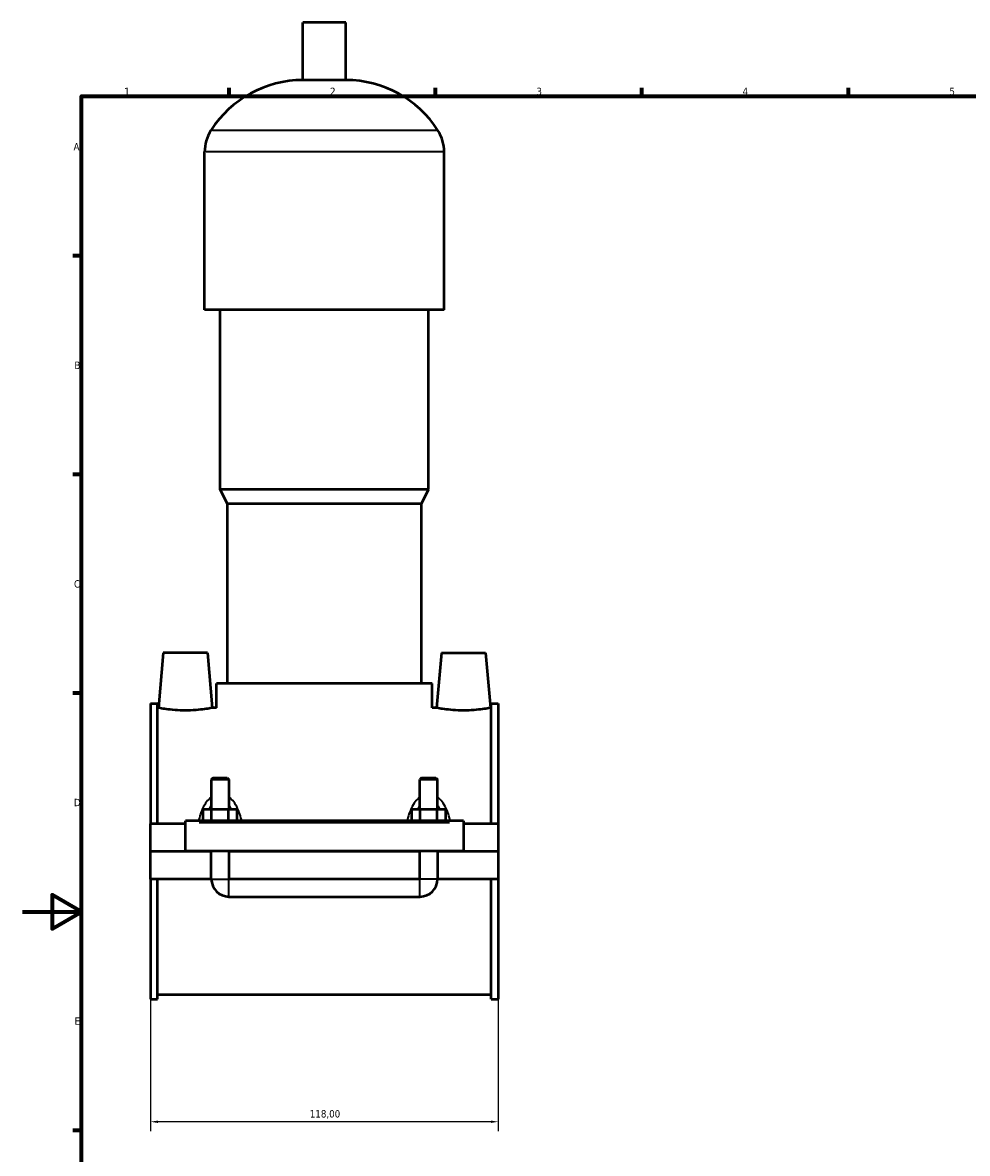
# Model space of a CAD drawing. Header units: millimetres. Extents: x 0 to 971, y -206 to 1211.
# Tile 2 of 8: x 0 to 321, y 215 to 599. Entities that reach past the tile are written whole.
import ezdxf

# ---------------------------------------------------------------- set-up
doc = ezdxf.new("R2010")
doc.units = ezdxf.units.MM
for name, color, linetype, lineweight in [('Border (ISO)', 7, 'Continuous', 70), ('Dimension (ISO)', 7, 'Continuous', 25), ('Visible (ISO)', 7, 'Continuous', 50), ('Visible Narrow (ISO)', 7, 'Continuous', 35)]:
    doc.layers.add(name, color=color, linetype=linetype, lineweight=lineweight)
doc.styles.add('Note Text (ISO)', font='tahoma.ttf')
doc.dimstyles.new('Default (ISO)', dxfattribs={"dimtxt": 2.5, "dimasz": 2.5, "dimexe": 3.175, "dimexo": 0, "dimgap": 0.762, "dimtad": 1, "dimrnd": 1e-08, "dimzin": 0, "dimtxsty": 'Note Text (ISO)', "dimcen": 0.09, "dimdle": 10, "dimclrd": 256, "dimclre": 256, "dimclrt": 232, "dimazin": 0, "dimtfac": 1.40208, "dimtmove": 0, "dimatfit": 3, "dimfxl": 1, "dimtolj": 1, "dimtzin": 0, "dimlwd": -1, "dimlwe": -1, "dimarcsym": 0})

# ---------------------------------------------------------------- blocks, each defined once
blk = doc.blocks.new('Borders Default Border')
at = {"layer": 'Border (ISO)'}
for p, q in [((70.08, 574), (70.08, 576.9)), ((140.17, 574), (140.17, 576.9)), ((210.25, 574), (210.25, 576.9)), ((280.33, 574), (280.33, 576.9)), ((20, 519.75), (17.1, 519.75)), ((20, 445.5), (17.1, 445.5)), ((20, 371.25), (17.1, 371.25)), ((20, 222.75), (17.1, 222.75))]:
    blk.add_line(p, q, dxfattribs=at)
at = {"layer": 'Border (ISO)', "flags": 128}
for points in [[(20, 20), (20, 574), (821, 574), (821, 20), (20, 20)], [(0, 297), (20, 297), (10, 302.77), (10, 291.23), (20, 297)]]:
    blk.add_lwpolyline(points, dxfattribs=at)
at = {"layer": 'Border (ISO)', "color": 232, "true_color": 0xca0064, "char_height": 2.5, "attachment_point": 7, "style": 'Note Text (ISO)'}
for s, insert in [('1', (34.48, 574.4)), ('2', (104.37, 574.4)), ('3', (174.43, 574.35)), ('4', (244.42, 574.4)), ('5', (314.64, 574.35)), ('A', (17.29, 555.62)), ('B', (17.59, 481.37)), ('C', (17.43, 407.08)), ('D', (17.43, 332.88)), ('E', (17.64, 258.63))]:
    blk.add_mtext(s, dxfattribs=dict(at, insert=insert))
blk = doc.blocks.new('*D13')
at = {"layer": 'Defpoints', "color": 0, "transparency": 16777216}
for p in [(43.46, 267.3), (161.46, 267.3), (43.46, 225.7)]:
    blk.add_point(p, dxfattribs=at)
at = {"layer": 'Dimension (ISO)', "transparency": 16777216}
for p, q in [((43.46, 267.3), (43.46, 222.52)), ((161.46, 267.3), (161.46, 222.52)), ((158.96, 225.7), (45.96, 225.7))]:
    blk.add_line(p, q, dxfattribs=at)
for points in [[(45.96, 226.11), (45.96, 225.28), (43.46, 225.7)], [(158.96, 226.11), (158.96, 225.28), (161.46, 225.7)]]:
    blk.add_solid(points, dxfattribs=at)
at = {"layer": 'Dimension (ISO)', "color": 232, "true_color": 0xca0064, "transparency": 16777216, "insert": (97.5, 229.64), "char_height": 2.5, "attachment_point": 1, "style": 'Note Text (ISO)'}
blk.add_mtext('\\A1;118,00', dxfattribs=at)

msp = doc.modelspace()

# ---------------------------------------------------------------- linework, layer by layer
at = {"layer": 'Visible (ISO)'}
for p, q in [((109.7785, 599.0131), (95.1385, 599.0131)), ((95.1385, 579.4931), (95.1385, 599.0131)), ((109.7785, 579.4931), (109.7785, 599.0131)), ((109.7785, 579.4931), (95.1385, 579.4931)), ((61.7919, 501.4131), (61.7919, 555.0931)), ((143.1252, 501.4131), (143.1252, 555.0931)), ((143.1252, 501.4131), (61.7919, 501.4131)), ((67.0785, 440.4131), (67.0785, 501.4131)), ((137.8385, 440.4131), (137.8385, 501.4131)), ((137.8385, 440.4131), (67.0785, 440.4131)), ((69.5185, 435.5331), (67.0785, 440.4131)), ((135.3985, 435.5331), (137.8385, 440.4131)), ((135.3985, 435.5331), (69.5185, 435.5331)), ((69.5185, 374.5331), (69.5185, 435.5331)), ((135.3985, 374.5331), (135.3985, 435.5331)), ((47.7585, 385.0131), (46.1181, 366.2631)), ((62.7585, 385.0131), (47.7585, 385.0131)), ((62.7585, 385.0131), (64.399, 366.2631)), ((142.1585, 385.0131), (140.5181, 366.2631)), ((142.1585, 385.0131), (157.1585, 385.0131)), ((157.1585, 385.0131), (158.799, 366.2631)), ((139.0585, 374.5331), (65.8585, 374.5331)), ((65.8585, 366.2631), (65.8585, 374.5331)), ((139.0585, 366.2631), (139.0585, 374.5331)), ((43.4585, 367.7256), (43.4585, 326.8881)), ((43.4585, 367.7256), (45.8185, 367.7256)), ((45.8185, 326.8881), (45.8185, 367.7256)), ((46.1181, 366.2631), (45.8185, 366.2631)), ((65.8585, 366.2631), (64.399, 366.2631)), ((140.5181, 366.2631), (139.0585, 366.2631)), ((159.0985, 366.2631), (158.799, 366.2631)), ((159.0985, 326.8881), (159.0985, 367.7256)), ((159.0985, 367.7256), (161.4585, 367.7256)), ((161.4585, 367.7256), (161.4585, 326.8881)), ((64.6585, 342.5631), (64.0585, 341.9631)), ((70.0585, 341.9631), (64.0585, 341.9631)), ((64.0585, 341.9631), (64.0585, 331.8881)), ((64.6585, 342.5631), (69.4585, 342.5631)), ((69.4585, 342.5631), (70.0585, 341.9631)), ((70.0585, 341.9631), (70.0585, 331.8881)), ((135.4585, 342.5631), (134.8585, 341.9631)), ((140.8585, 341.9631), (134.8585, 341.9631)), ((134.8585, 331.8881), (134.8585, 341.9631)), ((135.4585, 342.5631), (140.2585, 342.5631)), ((140.2585, 342.5631), (140.8585, 341.9631)), ((140.8585, 331.8881), (140.8585, 341.9631)), ((61.285, 327.8881), (61.285, 331.8881)), ((61.285, 331.8881), (64.1718, 331.8881)), ((64.1718, 327.8881), (64.1718, 331.8881)), ((64.1718, 331.8881), (69.9453, 331.8881)), ((69.9453, 327.8881), (69.9453, 331.8881)), ((69.9453, 331.8881), (72.832, 331.8881)), ((72.832, 327.8881), (72.832, 331.8881)), ((132.085, 327.8881), (132.085, 331.8881)), ((132.085, 331.8881), (134.9718, 331.8881)), ((134.9718, 327.8881), (134.9718, 331.8881)), ((134.9718, 331.8881), (140.7453, 331.8881)), ((140.7453, 327.8881), (140.7453, 331.8881)), ((140.7453, 331.8881), (143.632, 331.8881)), ((143.632, 327.8881), (143.632, 331.8881)), ((55.2585, 326.8881), (43.4585, 326.8881)), ((43.4585, 317.5631), (43.4585, 326.8881)), ((55.2585, 327.3881), (55.2585, 327.8881)), ((149.6585, 327.8881), (55.2585, 327.8881)), ((55.2585, 317.5631), (55.2585, 327.3881)), ((149.6585, 327.8881), (149.6585, 327.3881)), ((149.6585, 327.3881), (149.6585, 317.5631)), ((161.4585, 326.8881), (149.6585, 326.8881)), ((161.4585, 326.8881), (161.4585, 317.5631)), ((43.4585, 317.5631), (55.2585, 317.5631)), ((43.4585, 308.1381), (43.4585, 317.4631)), ((64.0585, 317.4631), (43.4585, 317.4631)), ((149.6585, 317.5631), (55.2585, 317.5631)), ((64.0585, 317.5631), (64.0585, 317.4631)), ((64.0585, 308.1381), (64.0585, 317.4631)), ((70.0585, 317.5631), (70.0585, 317.4631)), ((134.8585, 317.4631), (70.0585, 317.4631)), ((70.0585, 317.4631), (70.0585, 308.1381)), ((134.8585, 317.4631), (134.8585, 317.5631)), ((134.8585, 308.1381), (134.8585, 317.4631)), ((140.8585, 317.4631), (140.8585, 317.5631)), ((161.4585, 317.4631), (140.8585, 317.4631)), ((140.8585, 317.4631), (140.8585, 308.1381)), ((149.6585, 317.5631), (161.4585, 317.5631)), ((161.4585, 317.4631), (161.4585, 308.1381)), ((64.0585, 308.1381), (43.4585, 308.1381)), ((43.4585, 308.1381), (43.4585, 267.3006)), ((45.8185, 267.3006), (45.8185, 308.1381)), ((134.8585, 308.1381), (70.0585, 308.1381)), ((161.4585, 308.1381), (140.8585, 308.1381)), ((159.0985, 267.3006), (159.0985, 308.1381)), ((161.4585, 308.1381), (161.4585, 267.3006)), ((70.0585, 302.1381), (134.8585, 302.1381)), ((43.4585, 267.3006), (45.8185, 267.3006)), ((159.0985, 268.7631), (45.8185, 268.7631)), ((159.0985, 267.3006), (161.4585, 267.3006))]:
    msp.add_line(p, q, dxfattribs=at)
for centre, radius, start, end in [((95.1385, 542.447), 37.0461, 90, 147.387579), ((109.7785, 542.447), 37.0461, 32.612421, 90), ((75.3738, 555.0931), 13.5819, 147.387579, 180), ((129.5433, 555.0931), 13.5819, 0, 32.612421), ((70.0585, 308.1381), 6, 180, 270), ((134.8585, 308.1381), 6, 270, 0)]:
    msp.add_arc(centre, radius, start, end, dxfattribs=at)
for points, knots in [([(55.2585, 365.3838), (54.1018, 365.3838), (52.8712, 365.4309), (50.6143, 365.599), (49.5877, 365.7174), (47.972, 365.9378), (47.2733, 366.0542), (46.3463, 366.218), (46.1181, 366.2631), (46.1181, 366.2631)], [2.77328074, 2.77328074, 2.77328074, 2.77328074, 3.12028906, 3.12028906, 3.46729739, 3.46729739, 3.81360925, 3.81360925, 4.15992111, 4.15992111, 4.15992111, 4.15992111]), ([(64.399, 366.2631), (64.399, 366.2631), (64.1708, 366.218), (63.2438, 366.0542), (62.5451, 365.9378), (60.9294, 365.7174), (59.9028, 365.599), (57.6458, 365.4309), (56.4152, 365.3838), (55.2585, 365.3838)], [6.93320186, 6.93320186, 6.93320186, 6.93320186, 7.27951372, 7.27951372, 7.62582558, 7.62582558, 7.9728339, 7.9728339, 8.31984223, 8.31984223, 8.31984223, 8.31984223]), ([(149.6585, 365.3838), (148.5018, 365.3838), (147.2712, 365.4309), (145.0143, 365.599), (143.9877, 365.7174), (142.372, 365.9378), (141.6733, 366.0542), (140.7463, 366.218), (140.5181, 366.2631), (140.5181, 366.2631)], [0, 0, 0, 0, 0.34700832, 0.34700832, 0.69401664, 0.69401664, 1.04032851, 1.04032851, 1.38664037, 1.38664037, 1.38664037, 1.38664037]), ([(158.799, 366.2631), (158.799, 366.2631), (158.5708, 366.218), (157.6438, 366.0542), (156.9451, 365.9378), (155.3294, 365.7174), (154.3028, 365.599), (152.0458, 365.4309), (150.8152, 365.3838), (149.6585, 365.3838)], [4.15992111, 4.15992111, 4.15992111, 4.15992111, 4.50623298, 4.50623298, 4.85254484, 4.85254484, 5.19955316, 5.19955316, 5.54656148, 5.54656148, 5.54656148, 5.54656148])]:
    msp.add_open_spline(points, degree=3, knots=knots, dxfattribs=at)
at = {"layer": 'Visible Narrow (ISO)'}
for p, q in [((140.5095, 562.4131), (64.4076, 562.4131)), ((142.6245, 555.0931), (62.2925, 555.0931)), ((59.9785, 327.3881), (144.9385, 327.3881)), ((64.0955, 308.1381), (70.0216, 308.1381)), ((70.0585, 302.1751), (70.0585, 308.1012)), ((134.8585, 302.1751), (134.8585, 308.1012)), ((140.8216, 308.1381), (134.8955, 308.1381))]:
    msp.add_line(p, q, dxfattribs=at)
for points, knots in [([(63.7011, 335.6691), (63.5167, 335.5135), (63.3402, 335.3481), (62.6506, 334.6405), (62.2028, 334.0327), (61.3067, 332.5468), (60.8964, 331.6408), (60.2774, 329.9495), (60.0451, 329.1748), (59.8432, 328.3759), (59.8403, 328.3647), (59.8375, 328.3535)], [-1.272570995, -1.272570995, -1.272570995, -1.272570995, -1.200401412, -1.200401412, -0.977628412, -0.977628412, -0.688877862, -0.688877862, -0.456971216, -0.456971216, -0.453670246, -0.453670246, -0.453670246, -0.453670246]), ([(74.2796, 328.3535), (74.2768, 328.3647), (74.2739, 328.3759), (74.0719, 329.1748), (73.8397, 329.9495), (73.2207, 331.6408), (72.8103, 332.5468), (71.9143, 334.0327), (71.4665, 334.6405), (70.7769, 335.3481), (70.6004, 335.5135), (70.416, 335.6691)], [-2.82882801, -2.82882801, -2.82882801, -2.82882801, -2.82552704, -2.82552704, -2.593620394, -2.593620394, -2.304869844, -2.304869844, -2.082096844, -2.082096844, -2.009927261, -2.009927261, -2.009927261, -2.009927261]), ([(134.5011, 335.6691), (134.3167, 335.5135), (134.1402, 335.3481), (133.4506, 334.6405), (133.0027, 334.0327), (132.1067, 332.5467), (131.6964, 331.6408), (131.0774, 329.9495), (130.8451, 329.1748), (130.6431, 328.3759), (130.6403, 328.3647), (130.6375, 328.3535)], [-1.272838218, -1.272838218, -1.272838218, -1.272838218, -1.200668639, -1.200668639, -0.977892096, -0.977892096, -0.68914231, -0.68914231, -0.45723487, -0.45723487, -0.453937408, -0.453937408, -0.453937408, -0.453937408]), ([(145.0796, 328.3535), (145.0768, 328.3647), (145.0739, 328.3759), (144.8719, 329.1748), (144.6397, 329.9495), (144.0207, 331.6408), (143.6104, 332.5467), (142.7143, 334.0327), (142.2665, 334.6405), (141.5769, 335.3481), (141.4004, 335.5135), (141.216, 335.6691)], [-2.829095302, -2.829095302, -2.829095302, -2.829095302, -2.825797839, -2.825797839, -2.593890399, -2.593890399, -2.305140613, -2.305140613, -2.082364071, -2.082364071, -2.010194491, -2.010194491, -2.010194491, -2.010194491]), ([(63.4722, 331.9553), (63.5014, 332.0255), (63.531, 332.0953), (63.7036, 332.4916), (63.8575, 332.8077), (64.0247, 333.1078)], [0.951792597, 0.951792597, 0.951792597, 0.951792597, 0.977628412, 0.977628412, 1.099577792, 1.099577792, 1.099577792, 1.099577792]), ([(70.0924, 333.1078), (70.2595, 332.8077), (70.4135, 332.4916), (70.5861, 332.0953), (70.6157, 332.0255), (70.6449, 331.9553)], [2.182920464, 2.182920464, 2.182920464, 2.182920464, 2.304869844, 2.304869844, 2.330705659, 2.330705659, 2.330705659, 2.330705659]), ([(134.2722, 331.9553), (134.3014, 332.0255), (134.331, 332.0953), (134.5036, 332.4916), (134.6575, 332.8077), (134.8247, 333.1078)], [0.952059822, 0.952059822, 0.952059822, 0.952059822, 0.977892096, 0.977892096, 1.099845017, 1.099845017, 1.099845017, 1.099845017]), ([(140.8924, 333.1078), (141.0596, 332.8077), (141.2135, 332.4916), (141.3861, 332.0953), (141.4157, 332.0255), (141.4449, 331.9553)], [2.183187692, 2.183187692, 2.183187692, 2.183187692, 2.305140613, 2.305140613, 2.330972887, 2.330972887, 2.330972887, 2.330972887])]:
    msp.add_open_spline(points, degree=3, knots=knots, dxfattribs=at)

# ---------------------------------------------------------------- block references
msp.add_blockref('Borders Default Border', (0, 0))

# ---------------------------------------------------------------- dimensions: what is measured, and where the dimension line sits
at = {"layer": 'Dimension (ISO)'}
dim = msp.add_linear_dim(base=(43.4585, 225.6951), p1=(161.4585, 267.3006), p2=(43.4585, 267.3006), dimstyle='Default (ISO)', override={"dimdec": 2, "dimtp": 0, "dimtm": 0, "dimtdec": 2, "dimtofl": 0, "dimatfit": 1}, dxfattribs=at)
dim.commit()
dim.dimension.update_dxf_attribs({"geometry": '*D13', "text_midpoint": (102.4585, 225.6951), "dimtype": 160})

doc.saveas('drawing.dxf')
